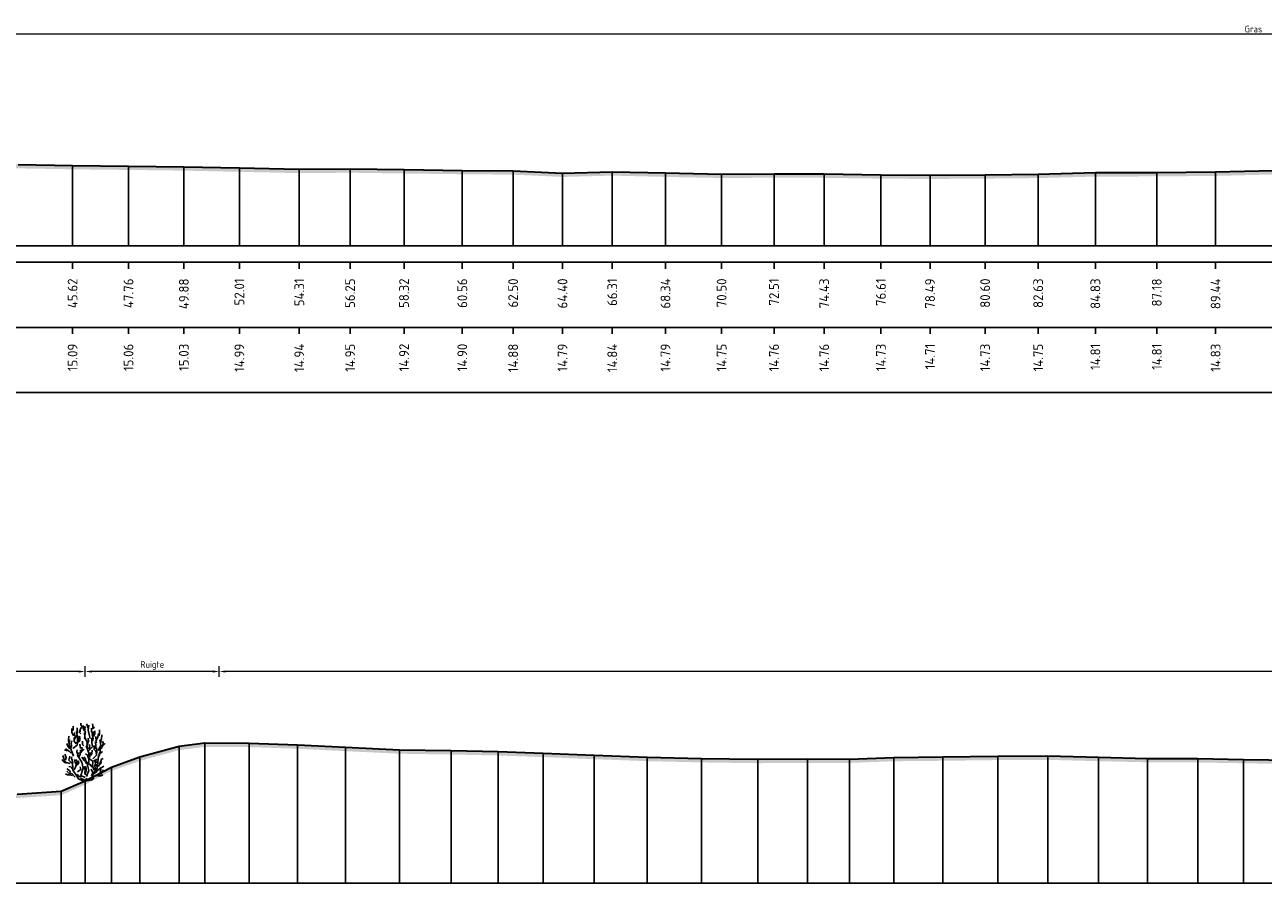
# Model space of a CAD drawing. Header units: metres. Extents: x 197883 to 206898, y 361907 to 364395.
# Tile 221 of 256: x 206554 to 206602, y 363802 to 363835. Entities that reach past the tile are written whole.
import ezdxf
from ezdxf.enums import TextEntityAlignment as Align

# ---------------------------------------------------------------- set-up
doc = ezdxf.new("R2010")
doc.units = ezdxf.units.M
doc.header["$PDMODE"] = 35
doc.header["$PDSIZE"] = 0.075
for name, color, linetype, lineweight in [('B-ME-GR-HEESTER-SD', 90, 'Continuous', 25), ('X-ME-AL-PROFIEL_HUIDIG MAAIVELD-GD', 252, 'Continuous', 0), ('X-XX-AL-DETAIL1-M', 7, 'Continuous', 18), ('X-XX-AL-DWARSPROFIEL_PROFIELLIJN MAAIVELD-GD', 8, 'Continuous', 35)]:
    doc.layers.add(name, color=color, linetype=linetype, lineweight=lineweight)
doc.layers.add('X-ME-AL-PROFIELRASTER-S', color=7, linetype='Continuous')
doc.styles.add('NLCS-ISO-ANNOTATIVE-T18', font='NLCS-ISO.ttf', dxfattribs={"height": 1.8})
doc.styles.add('NLCS-ISO-M100-T25', font='NLCS-ISO.ttf', dxfattribs={"height": 0.25})
doc.dimstyles.new('NLCS-M100-T25-PIJL_L2_H1', dxfattribs={"dimscale": 0.1, "dimtxt": 2.5, "dimasz": 2.5, "dimexe": 2, "dimexo": 2, "dimgap": 0.7, "dimtad": 1, "dimzin": 0, "dimdsep": 46, "dimtxsty": 'NLCS-ISO-M100-T25', "dimcen": 0, "dimdle": 2, "dimclrd": 256, "dimclre": 256, "dimclrt": 256, "dimadec": 1, "dimazin": 0, "dimtfac": 1, "dimtdec": 3, "dimtofl": 0, "dimtmove": 0, "dimatfit": 3, "dimfxl": 2, "dimfxlon": 1, "dimtfillclr": 256, "dimtolj": 1, "dimtzin": 0, "dimlwd": -1, "dimlwe": -1, "dimarcsym": 0})

# ---------------------------------------------------------------- blocks, each defined once
blk = doc.blocks.new('SAL-PROFIELRASTER_BALK_EIND1-D')
at = {"color": 0, "linetype": 'ByBlock', "lineweight": -2, "flags": 128}
for points in [[(0, 0), (1, 0)], [(0, -2.5), (1, -2.5)], [(0, -12.5), (1, -12.5)]]:
    blk.add_lwpolyline(points, dxfattribs=at)
blk = doc.blocks.new('SAL-PROFIELRASTER_BALK_EIND2-D')
at = {"color": 0, "linetype": 'ByBlock', "lineweight": -2}
blk.add_line((1, -12.5), (0, -12.5), dxfattribs=at)
blk = doc.blocks.new('SAL-PROFIELRASTER_BALK_DATA-D')
at = {"color": 0, "linetype": 'ByBlock', "lineweight": -2}
blk.add_lwpolyline([(0, -3.5), (0, -2.5)], dxfattribs=at)
at = {"color": 0, "linetype": 'ByBlock', "lineweight": -2, "style": 'NLCS-ISO-ANNOTATIVE-T18'}
blk.add_attdef('GETAL', text='', height=1.5, rotation=90, dxfattribs=at).set_placement((0.75, -5), align=Align.RIGHT)
blk = doc.blocks.new('SAL-PROFIELRASTER_AANHAAL-D')
at = {"color": 9, "linetype": 'ByBlock', "lineweight": -2, "flags": 128}
blk.add_lwpolyline([(0, 1), (0, 0)], dxfattribs=at)
blk = doc.blocks.new('*D160')
at = {"layer": 'Defpoints', "color": 0, "transparency": 16777216}
for p in [(206513.648, 363834.542), (206513.648, 363826.427), (206689.029, 363826.427)]:
    blk.add_point(p, dxfattribs=at)
at = {"layer": 'X-XX-AL-DETAIL1-M', "color": 253, "transparency": 16777216}
for p, q in [((206513.648, 363834.342), (206513.648, 363834.742)), ((206688.779, 363834.542), (206513.898, 363834.542)), ((206689.029, 363834.342), (206689.029, 363834.742))]:
    blk.add_line(p, q, dxfattribs=at)
for points in [[(206513.898, 363834.584), (206513.898, 363834.501), (206513.648, 363834.542)], [(206688.779, 363834.584), (206688.779, 363834.501), (206689.029, 363834.542)]]:
    blk.add_solid(points, dxfattribs=at)
at = {"layer": 'X-XX-AL-DETAIL1-M', "color": 253, "transparency": 16777216, "insert": (206601.339, 363834.737), "char_height": 0.25, "attachment_point": 5, "style": 'NLCS-ISO-M100-T25'}
blk.add_mtext('\\A1;Gras', dxfattribs=at)
blk = doc.blocks.new('*D145')
at = {"layer": 'Defpoints', "color": 0, "transparency": 16777216}
for p in [(206549.358, 363810.112), (206549.358, 363801.997), (206556.543, 363801.997)]:
    blk.add_point(p, dxfattribs=at)
at = {"layer": 'X-XX-AL-DETAIL1-M', "color": 253, "transparency": 16777216}
for p, q in [((206549.358, 363809.912), (206549.358, 363810.312)), ((206556.543, 363809.912), (206556.543, 363810.312)), ((206556.293, 363810.112), (206549.608, 363810.112))]:
    blk.add_line(p, q, dxfattribs=at)
for points in [[(206549.608, 363810.153), (206549.608, 363810.07), (206549.358, 363810.112)], [(206556.293, 363810.153), (206556.293, 363810.07), (206556.543, 363810.112)]]:
    blk.add_solid(points, dxfattribs=at)
at = {"layer": 'X-XX-AL-DETAIL1-M', "color": 253, "transparency": 16777216, "insert": (206552.95, 363810.307), "char_height": 0.25, "attachment_point": 5, "style": 'NLCS-ISO-M100-T25'}
blk.add_mtext('\\A1;Struweel', dxfattribs=at)
blk = doc.blocks.new('SGR-HEESTER_S01_E_ZIJ-D')
blk.add_line((-0.166, 0), (0.141, 0))
at = {"flags": 128}
for points in [[(-0.881, 3.429), (-1.01, 3.698), (-1.022, 3.992)], [(-0.975, 3.816), (-0.916, 3.956), (-0.916, 4.168)], [(-0.599, 3.64), (-0.599, 3.886), (-0.599, 4.039)], [(-0.329, 3.581), (-0.434, 3.687), (-0.423, 3.839)], [(-0.387, 3.734), (-0.387, 3.91), (-0.305, 4.074)], [(-0.2, 4.074), (-0.317, 4.285), (-0.317, 4.402)], [(-0.035, 3.816), (-0.153, 3.992), (-0.153, 4.238)], [(-0.059, 4.003), (0, 4.086), (-0.047, 4.168)], [(-0.012, 3.476), (0.023, 3.663), (-0.023, 3.863), (-0.023, 3.98)], [(0.2, 4.015), (0.164, 4.261), (0.106, 4.367)], [(0.399, 3.241), (0.317, 3.534), (0.235, 3.863), (0.282, 4.25)], [(0.552, 3.487), (0.575, 3.628), (0.493, 3.781), (0.493, 4.015)], [(0.587, 4.062), (0.587, 4.226), (0.575, 4.355)], [(0.575, 3.968), (0.716, 4.097)], [(0.634, 3.393), (0.751, 3.628), (0.74, 3.816)], [(1.045, 3.44), (1.092, 3.593), (1.115, 3.91)], [(-1.174, 2.443), (-1.327, 2.643), (-1.397, 2.854)], [(-1.256, 2.866), (-1.268, 3.112), (-1.256, 3.405)], [(-0.889, 1.874), (-1.064, 2.356), (-1.218, 2.75), (-1.196, 3.166)], [(-1.092, 2.514), (-1.033, 2.666), (-1.08, 2.854), (-1.01, 3.065)], [(-0.933, 2.465), (-0.604, 2.728), (-0.582, 3.231), (-0.56, 3.45)], [(-0.693, 2.83), (-0.845, 3.03), (-0.845, 3.323)], [(-0.822, 3.147), (-0.775, 3.358), (-0.822, 3.558), (-0.822, 3.687)], [(-0.787, 3.241), (-0.611, 3.487), (-0.658, 3.769)], [(-0.599, 2.819), (-0.47, 3.088), (-0.481, 3.241), (-0.399, 3.405)], [(-0.493, 2.983), (-0.399, 3.1), (-0.399, 3.323)], [(-0.094, 2.666), (-0.2, 2.783), (-0.211, 3.041)], [(0.141, 2.854), (0.153, 3.006), (-0.082, 3.3)], [(0.035, 3.217), (-0.023, 3.335), (-0.047, 3.64), (-0.059, 3.687)], [(0.2, 2.431), (0.129, 2.69), (0.27, 3.03), (0.235, 3.264)], [(0.294, 2.312), (0.557, 2.597), (0.513, 2.925), (0.513, 3.275)], [(0.564, 3.053), (0.622, 3.241), (0.575, 3.44), (0.634, 3.781)], [(0.751, 2.431), (0.834, 2.654), (0.787, 3.006)], [(0.834, 3.194), (0.822, 3.393)], [(0.869, 2.877), (0.834, 3.041), (0.986, 3.346), (1.022, 3.616)], [(0.995, 2.312), (1.214, 2.728), (1.126, 3.144)], [(1.057, 2.361), (1.233, 2.478), (1.339, 2.654), (1.538, 2.854)], [(1.198, 2.912), (1.198, 3.112), (1.268, 3.182), (1.28, 3.511)], [(1.292, 2.619), (1.397, 2.83), (1.339, 3.041)], [(-1.152, 1.305), (-1.524, 1.415), (-1.7, 1.918)], [(-1.362, 2.279), (-1.573, 2.361)], [(-1.515, 1.587), (-1.444, 1.775), (-1.55, 2.021)], [(-1.08, 2.115), (-1.233, 2.267), (-1.503, 2.443)], [(-0.564, 2.044), (-0.634, 2.22), (-0.611, 2.361)], [(0.009, 0.233), (-0.319, 0.386), (-0.144, 0.955), (-0.254, 1.415), (-0.582, 1.918), (-0.495, 2.159)], [(-0.399, 1.716), (-0.481, 1.81), (-0.387, 2.044), (-0.352, 2.373)], [(-0.352, 2.478), (-0.387, 2.619), (-0.399, 2.807)], [(-0.341, 2.138), (-0.223, 2.361), (-0.258, 2.572)], [(-0.294, 2.185), (-0.07, 2.42)], [(0.235, 1.763), (0.188, 1.962), (0.035, 2.068)], [(0.097, 0.321), (0.272, 0.78), (0.184, 1.196), (0.272, 1.459), (0.294, 2.115), (0.075, 2.684)], [(0.119, 0.102), (0.491, 0.167), (0.579, 0.474), (0.885, 0.671), (0.951, 1.13), (1.017, 1.918)], [(0.305, 2.42), (0.364, 2.584), (0.317, 2.783)], [(0.305, 1.728), (0.364, 1.904), (0.411, 2.162)], [(0.411, 1.939), (0.505, 2.068), (0.528, 2.349)], [(0.579, 1.677), (0.885, 1.962), (0.907, 2.29), (0.885, 2.553)], [(0.869, 2.021), (0.834, 2.267), (0.693, 2.385), (0.693, 2.69)], [(1.022, 1.81), (1.139, 2.08), (1.327, 2.244)], [(1.045, 1.997), (1.151, 2.197), (1.162, 2.572)], [(-1.432, 1.34), (-1.597, 1.423), (-1.714, 1.528), (-1.761, 1.634)], [(-0.963, 0.918), (-1.057, 1.047), (-1.256, 1.094)], [(-0.166, 0), (-0.517, 0.145), (-0.67, 0.408), (-0.933, 0.802), (-0.933, 1.021), (-0.977, 1.284), (-1.24, 1.568), (-1.174, 1.874)], [(-0.939, 1.352), (-0.975, 1.458), (-1.01, 1.645), (-1.069, 1.739), (-0.986, 1.833)], [(-0.845, 0.824), (-0.736, 1.043), (-0.604, 1.437), (-0.692, 1.612)], [(-0.693, 1.235), (-0.763, 1.399), (-0.822, 1.622)], [(-0.622, 1.2), (-0.493, 1.364), (-0.528, 1.516)], [(-0.582, 0.671), (-0.341, 0.868), (-0.385, 1.065)], [(0.012, 1.481), (-0.106, 1.575), (-0.164, 1.692), (-0.258, 1.798)], [(0.059, 0.437), (-0.012, 0.578), (0, 0.848), (-0.117, 1.094)], [(0.27, 1.317), (0.07, 1.446), (0.012, 1.704), (-0.094, 1.833)], [(0.528, 1.035), (0.446, 1.129), (0.352, 1.258), (0.153, 1.282), (0.012, 1.411)], [(0.023, 0.601), (0.082, 0.777), (0.082, 0.942), (0.023, 1.106)], [(0.688, 0.802), (0.557, 1.108), (0.601, 1.502), (0.206, 1.743)], [(0.622, 0.59), (0.763, 0.73), (0.763, 0.977), (0.716, 1.223)], [(0.916, 1.082), (0.798, 1.258), (0.775, 1.434), (0.681, 1.61)], [(0.798, 0.801), (0.845, 0.953)], [(0.845, 1.376), (0.822, 1.54), (0.869, 1.681)], [(0.998, 1.082), (1.139, 1.247), (1.292, 1.387)], [(1.115, 1.282), (1.209, 1.47), (1.245, 1.645), (1.374, 1.704)], [(1.139, 0.942), (1.28, 1.012), (1.432, 1.118)], [(-0.975, 0.402), (-1.221, 0.449), (-1.362, 0.449), (-1.503, 0.519)], [(-0.758, 0.277), (-0.999, 0.518), (-1.24, 0.583), (-1.415, 0.736)], [(-1.127, 0.637), (-1.198, 0.777), (-1.397, 0.918)], [(-0.305, 0.32), (-0.47, 0.32), (-0.599, 0.508)], [(-0.141, 0.085), (-0.305, 0.167), (-0.352, 0.214)], [(0, 0), (-0.141, 0.144)], [(-0.023, 0), (0.141, 0.203)], [(0.141, 0), (0.528, 0.062), (0.669, 0.214)], [(0.493, 0.367), (0.599, 0.59), (0.47, 0.883)], [(0.622, 0.299), (0.951, 0.43), (1.28, 0.583)], [(0.928, 0.754), (1.104, 0.918), (1.198, 0.918)], [(0.939, 0.367), (1.198, 0.379), (1.35, 0.461)], [(1.01, 0.508), (1.198, 0.625), (1.151, 0.719), (1.233, 0.895)], [(1.268, 0.637), (1.397, 0.836)]]:
    blk.add_lwpolyline(points, dxfattribs=at)
blk = doc.blocks.new('*D146')
at = {"layer": 'Defpoints', "color": 0, "transparency": 16777216}
for p in [(206561.688, 363810.112), (206561.688, 363801.997), (206766.879, 363801.997)]:
    blk.add_point(p, dxfattribs=at)
at = {"layer": 'X-XX-AL-DETAIL1-M', "color": 253, "transparency": 16777216}
for p, q in [((206561.688, 363809.912), (206561.688, 363810.312)), ((206766.879, 363809.912), (206766.879, 363810.312)), ((206766.629, 363810.112), (206561.938, 363810.112))]:
    blk.add_line(p, q, dxfattribs=at)
for points in [[(206561.938, 363810.153), (206561.938, 363810.07), (206561.688, 363810.112)], [(206766.629, 363810.153), (206766.629, 363810.07), (206766.879, 363810.112)]]:
    blk.add_solid(points, dxfattribs=at)
at = {"layer": 'X-XX-AL-DETAIL1-M', "color": 253, "transparency": 16777216, "insert": (206664.283, 363810.307), "char_height": 0.25, "attachment_point": 5, "style": 'NLCS-ISO-M100-T25'}
blk.add_mtext('\\A1;Gras', dxfattribs=at)
blk = doc.blocks.new('*D137')
at = {"layer": 'Defpoints', "color": 0, "transparency": 16777216}
for p in [(206556.543, 363810.112), (206556.543, 363801.997), (206561.688, 363801.997)]:
    blk.add_point(p, dxfattribs=at)
at = {"layer": 'X-XX-AL-DETAIL1-M', "color": 253, "transparency": 16777216}
for p, q in [((206556.543, 363809.912), (206556.543, 363810.312)), ((206561.688, 363809.912), (206561.688, 363810.312)), ((206561.438, 363810.112), (206556.793, 363810.112))]:
    blk.add_line(p, q, dxfattribs=at)
for points in [[(206556.793, 363810.153), (206556.793, 363810.07), (206556.543, 363810.112)], [(206561.438, 363810.153), (206561.438, 363810.07), (206561.688, 363810.112)]]:
    blk.add_solid(points, dxfattribs=at)
at = {"layer": 'X-XX-AL-DETAIL1-M', "color": 253, "transparency": 16777216, "insert": (206559.115, 363810.344), "char_height": 0.25, "attachment_point": 5, "style": 'NLCS-ISO-M100-T25'}
blk.add_mtext('\\A1;Ruigte', dxfattribs=at)

msp = doc.modelspace()

# ---------------------------------------------------------------- hatches: boundary and pattern name
at = {"layer": 'X-ME-AL-PROFIEL_HUIDIG MAAIVELD-GD'}
h = msp.add_hatch(dxfattribs=at)
h.set_pattern_fill('AGR-MAAIVELD', color=256, scale=0.05, pattern_type=2)
h.set_pattern_definition([(45, (708.54496, 287.2977), (-0.25000007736, 0.25000007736), []), (45, (708.50925, 287.3334), (0, 0.50000015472), [0.3535535, -0.3535535]), (45, (708.47354, 287.36912), (0, 0.50000015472), [0.3535535, -0.3535535]), (45, (708.43732, 287.40533), (0, 0.50000015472), [0.3535535, -0.3535535]), (45, (708.4021, 287.44055), (0, 0.50000015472), [0.3535535, -0.3535535]), (45, (708.3664, 287.47626), (0, 0.50000015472), [0.3535535, -0.3535535]), (45, (708.33068, 287.51198), (0, 0.50000015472), [0.3535535, -0.3535535]), (315, (708.54496, 287.2977), (0.25000007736, 0.25000007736), []), (315, (708.58068, 287.3334), (0.50000015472, -1e-16), [0.3535535, -0.3535535]), (315, (708.6164, 287.36912), (0.50000015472, -1e-16), [0.3535535, -0.3535535]), (315, (708.6526, 287.40533), (0.50000015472, -1e-16), [0.3535535, -0.3535535]), (315, (708.68782, 287.44055), (0.50000015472, -1e-16), [0.3535535, -0.3535535]), (315, (708.72354, 287.47626), (0.50000015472, -1e-16), [0.3535535, -0.3535535]), (315, (708.75925, 287.51198), (0.50000015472, -1e-16), [0.3535535, -0.3535535])])
h.paths.add_polyline_path([(206692.373, 363829.689), (206689.838, 363829.738), (206689.029, 363829.853), (206687.856, 363829.846), (206686.098, 363829.749), (206683.808, 363829.697), (206681.553, 363829.668), (206678.976, 363829.62), (206676.494, 363829.509), (206673.793, 363829.454), (206671.58, 363829.362), (206669.207, 363829.252), (206667.286, 363829.154), (206665.813, 363829.052), (206663.839, 363828.965), (206662.218, 363828.957), (206660.192, 363829.022), (206658.316, 363829.149), (206657.006, 363829.177), (206654.66, 363829.284), (206652.279, 363829.39), (206648.621, 363829.39), (206646.185, 363829.436), (206643.799, 363829.432), (206641.238, 363829.451), (206638.989, 363829.456), (206636.722, 363829.471), (206634.502, 363829.55), (206632.099, 363829.55), (206629.523, 363829.665), (206627.136, 363829.724), (206624.743, 363829.8), (206622.876, 363829.867), (206620.67, 363829.934), (206618.553, 363829.979), (206616.088, 363830.033), (206614.119, 363830.006), (206611.738, 363829.905), (206609.6, 363829.764), (206606.958, 363829.546), (206604.538, 363829.419), (206602.102, 363829.313), (206599.888, 363829.259), (206597.631, 363829.237), (206595.277, 363829.233), (206593.083, 363829.175), (206591.05, 363829.156), (206588.937, 363829.141), (206587.055, 363829.154), (206584.878, 363829.185), (206582.956, 363829.189), (206580.948, 363829.179), (206578.793, 363829.22), (206576.755, 363829.27), (206574.847, 363829.218), (206572.953, 363829.306), (206571.005, 363829.322), (206568.771, 363829.351), (206566.702, 363829.381), (206564.755, 363829.364), (206562.457, 363829.414), (206560.329, 363829.461), (206558.205, 363829.487), (206556.063, 363829.512), (206553.98, 363829.547), (206551.741, 363829.579), (206549.69, 363829.604), (206547.965, 363829.685), (206546.198, 363829.603), (206543.981, 363829.592), (206542.083, 363829.565), (206539.996, 363829.548), (206537.908, 363829.532), (206535.663, 363829.563), (206533.658, 363829.603), (206531.62, 363829.676), (206529.706, 363829.782), (206527.285, 363829.947), (206525.177, 363830.178), (206522.912, 363830.319), (206520.528, 363830.388), (206518.27, 363830.371), (206516.218, 363830.382), (206514.317, 363830.399), (206513.401, 363830.299), (206511.771, 363829.817), (206510.448, 363829.303), (206510.448, 363829.153), (206511.771, 363829.667), (206513.401, 363830.149), (206514.317, 363830.249), (206516.218, 363830.232), (206518.27, 363830.221), (206520.528, 363830.238), (206522.912, 363830.169), (206525.177, 363830.028), (206527.285, 363829.797), (206529.706, 363829.632), (206531.62, 363829.526), (206533.658, 363829.453), (206535.663, 363829.413), (206537.908, 363829.382), (206539.996, 363829.398), (206542.083, 363829.415), (206543.981, 363829.442), (206546.198, 363829.453), (206547.965, 363829.535), (206549.69, 363829.454), (206551.741, 363829.429), (206553.98, 363829.397), (206556.063, 363829.362), (206558.205, 363829.337), (206560.329, 363829.311), (206562.457, 363829.264), (206564.755, 363829.214), (206566.702, 363829.231), (206568.771, 363829.201), (206571.005, 363829.172), (206572.953, 363829.156), (206574.847, 363829.068), (206576.755, 363829.12), (206578.793, 363829.07), (206580.948, 363829.029), (206582.956, 363829.039), (206584.878, 363829.035), (206587.055, 363829.004), (206588.937, 363828.991), (206591.05, 363829.006), (206593.083, 363829.025), (206595.277, 363829.083), (206597.631, 363829.087), (206599.888, 363829.109), (206602.102, 363829.163), (206604.538, 363829.269), (206606.958, 363829.396), (206609.6, 363829.614), (206611.738, 363829.755), (206614.119, 363829.856), (206616.088, 363829.883), (206618.553, 363829.829), (206620.67, 363829.784), (206622.876, 363829.717), (206624.743, 363829.65), (206627.136, 363829.574), (206629.523, 363829.515), (206632.099, 363829.4), (206634.502, 363829.4), (206636.722, 363829.321), (206638.989, 363829.306), (206641.238, 363829.301), (206643.799, 363829.282), (206646.185, 363829.286), (206648.621, 363829.24), (206652.279, 363829.24), (206654.66, 363829.134), (206657.006, 363829.027), (206658.316, 363828.999), (206660.192, 363828.872), (206662.218, 363828.807), (206663.839, 363828.815), (206665.813, 363828.902), (206667.286, 363829.004), (206669.207, 363829.102), (206671.58, 363829.212), (206673.793, 363829.304), (206676.494, 363829.359), (206678.976, 363829.47), (206681.553, 363829.518), (206683.808, 363829.547), (206686.098, 363829.599), (206687.856, 363829.696), (206689.029, 363829.703), (206689.838, 363829.588), (206692.373, 363829.539)])
h = msp.add_hatch(dxfattribs=at)
h.set_pattern_fill('AGR-MAAIVELD', color=256, scale=0.05, pattern_type=2)
h.set_pattern_definition([(45, (708.54496, 300.36698), (-0.25000007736, 0.25000007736), []), (45, (708.50925, 300.4027), (0, 0.50000015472), [0.3535535, -0.3535535]), (45, (708.47354, 300.4384), (0, 0.50000015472), [0.3535535, -0.3535535]), (45, (708.43732, 300.47462), (0, 0.50000015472), [0.3535535, -0.3535535]), (45, (708.4021, 300.50984), (0, 0.50000015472), [0.3535535, -0.3535535]), (45, (708.3664, 300.54555), (0, 0.50000015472), [0.3535535, -0.3535535]), (45, (708.33068, 300.58127), (0, 0.50000015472), [0.3535535, -0.3535535]), (315, (708.54496, 300.36698), (0.25000007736, 0.25000007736), []), (315, (708.58068, 300.4027), (0.50000015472, -1e-16), [0.3535535, -0.3535535]), (315, (708.6164, 300.4384), (0.50000015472, -1e-16), [0.3535535, -0.3535535]), (315, (708.6526, 300.47462), (0.50000015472, -1e-16), [0.3535535, -0.3535535]), (315, (708.68782, 300.50984), (0.50000015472, -1e-16), [0.3535535, -0.3535535]), (315, (708.72354, 300.54555), (0.50000015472, -1e-16), [0.3535535, -0.3535535]), (315, (708.75925, 300.58127), (0.50000015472, -1e-16), [0.3535535, -0.3535535])])
h.paths.add_polyline_path([(206767.511, 363806.91), (206767.511, 363806.76), (206766.879, 363806.78), (206766.023, 363806.717), (206763.573, 363806.652), (206761.072, 363806.694), (206758.563, 363806.701), (206756.339, 363806.714), (206754.386, 363806.702), (206751.974, 363806.717), (206749.471, 363806.696), (206747.219, 363806.695), (206744.989, 363806.628), (206742.733, 363806.556), (206740.46, 363806.421), (206738.467, 363806.337), (206736.286, 363806.305), (206734.331, 363806.325), (206732.131, 363806.366), (206730.063, 363806.303), (206727.978, 363806.247), (206725.702, 363806.145), (206723.248, 363806.074), (206720.896, 363805.951), (206718.855, 363805.915), (206716.765, 363805.887), (206714.528, 363805.87), (206712.466, 363805.9), (206710.352, 363805.839), (206708.352, 363805.866), (206706.29, 363805.781), (206704.037, 363805.801), (206702.032, 363805.809), (206700.061, 363805.79), (206698.133, 363805.803), (206696.305, 363805.83), (206694.256, 363805.929), (206692.212, 363805.995), (206690.11, 363805.994), (206688.24, 363805.976), (206686.142, 363805.945), (206684.409, 363805.947), (206682.156, 363805.956), (206680.062, 363806.06), (206678.073, 363806.183), (206676.053, 363806.309), (206674.076, 363806.423), (206671.996, 363806.553), (206669.833, 363806.616), (206667.996, 363806.657), (206666.005, 363806.637), (206663.827, 363806.66), (206661.835, 363806.636), (206659.858, 363806.651), (206657.772, 363806.665), (206655.779, 363806.711), (206653.923, 363806.73), (206651.81, 363806.772), (206649.849, 363806.802), (206647.955, 363806.86), (206646.028, 363806.879), (206643.989, 363806.894), (206641.917, 363806.815), (206640.079, 363806.617), (206638.259, 363806.37), (206636.391, 363806.104), (206634.565, 363805.91), (206632.546, 363805.833), (206630.555, 363805.799), (206628.722, 363805.769), (206626.735, 363805.817), (206624.781, 363805.877), (206622.814, 363805.909), (206620.783, 363805.969), (206618.672, 363806.051), (206616.767, 363806.116), (206614.707, 363806.231), (206612.62, 363806.309), (206610.54, 363806.361), (206608.584, 363806.417), (206606.667, 363806.485), (206604.808, 363806.517), (206602.903, 363806.562), (206600.953, 363806.595), (206599.209, 363806.624), (206597.279, 363806.631), (206595.396, 363806.675), (206593.457, 363806.725), (206591.538, 363806.716), (206589.435, 363806.69), (206587.556, 363806.672), (206585.855, 363806.608), (206584.245, 363806.611), (206582.339, 363806.597), (206580.179, 363806.627), (206578.09, 363806.676), (206576.065, 363806.751), (206574.099, 363806.833), (206572.385, 363806.892), (206570.578, 363806.93), (206568.6, 363806.96), (206566.525, 363807.059), (206564.682, 363807.153), (206562.839, 363807.214), (206561.133, 363807.223), (206560.143, 363807.098), (206558.644, 363806.687), (206557.55, 363806.301), (206556.543, 363805.777), (206555.629, 363805.371), (206553.942, 363805.262), (206552.078, 363805.124), (206551.146, 363804.9), (206549.358, 363804.581), (206548.189, 363804.681), (206546.664, 363804.612), (206545.245, 363804.579), (206543.91, 363804.574), (206542.64, 363805.057), (206540.966, 363805.211), (206539.541, 363805.239), (206538.372, 363805.269), (206536.936, 363805.64), (206535.825, 363806.141), (206534.85, 363806.71), (206533.385, 363807.094), (206531.357, 363807.093), (206529.454, 363807.064), (206526.906, 363807.042), (206524.099, 363807.033), (206521.255, 363807.026), (206518.432, 363807.038), (206515.765, 363807.055), (206512.974, 363807.023), (206510.448, 363807.033), (206510.448, 363807.183), (206512.974, 363807.173), (206515.765, 363807.205), (206518.432, 363807.188), (206521.255, 363807.176), (206524.099, 363807.183), (206526.906, 363807.192), (206529.454, 363807.214), (206531.357, 363807.243), (206533.385, 363807.244), (206534.85, 363806.86), (206535.825, 363806.291), (206536.936, 363805.79), (206538.372, 363805.419), (206539.541, 363805.389), (206540.966, 363805.361), (206542.64, 363805.207), (206543.91, 363804.724), (206545.245, 363804.729), (206546.664, 363804.762), (206548.189, 363804.831), (206549.358, 363804.731), (206551.146, 363805.05), (206552.078, 363805.274), (206553.942, 363805.412), (206555.629, 363805.521), (206556.543, 363805.927), (206557.55, 363806.451), (206558.644, 363806.837), (206560.143, 363807.248), (206561.133, 363807.373), (206562.839, 363807.364), (206564.682, 363807.303), (206566.525, 363807.209), (206568.6, 363807.11), (206570.578, 363807.08), (206572.385, 363807.042), (206574.099, 363806.983), (206576.065, 363806.901), (206578.09, 363806.826), (206580.179, 363806.777), (206582.339, 363806.747), (206584.245, 363806.761), (206585.855, 363806.758), (206587.556, 363806.822), (206589.435, 363806.84), (206591.538, 363806.866), (206593.457, 363806.875), (206595.396, 363806.825), (206597.279, 363806.781), (206599.209, 363806.774), (206600.953, 363806.745), (206602.903, 363806.712), (206604.808, 363806.667), (206606.667, 363806.635), (206608.584, 363806.567), (206610.54, 363806.511), (206612.62, 363806.459), (206614.707, 363806.381), (206616.767, 363806.266), (206618.672, 363806.201), (206620.783, 363806.119), (206622.814, 363806.059), (206624.781, 363806.027), (206626.735, 363805.967), (206628.722, 363805.919), (206630.555, 363805.949), (206632.546, 363805.983), (206634.565, 363806.06), (206636.391, 363806.254), (206638.259, 363806.52), (206640.079, 363806.767), (206641.917, 363806.965), (206643.989, 363807.044), (206646.028, 363807.029), (206647.955, 363807.01), (206649.849, 363806.952), (206651.81, 363806.922), (206653.923, 363806.88), (206655.779, 363806.861), (206657.772, 363806.815), (206659.858, 363806.801), (206661.835, 363806.786), (206663.827, 363806.81), (206666.005, 363806.787), (206667.996, 363806.807), (206669.833, 363806.766), (206671.996, 363806.703), (206674.076, 363806.573), (206676.053, 363806.459), (206678.073, 363806.333), (206680.062, 363806.21), (206682.156, 363806.106), (206684.409, 363806.097), (206686.142, 363806.095), (206688.24, 363806.126), (206690.11, 363806.144), (206692.212, 363806.145), (206694.256, 363806.079), (206696.305, 363805.98), (206698.133, 363805.953), (206700.061, 363805.94), (206702.032, 363805.959), (206704.037, 363805.951), (206706.29, 363805.931), (206708.352, 363806.016), (206710.352, 363805.989), (206712.466, 363806.05), (206714.528, 363806.02), (206716.765, 363806.037), (206718.855, 363806.065), (206720.896, 363806.101), (206723.248, 363806.224), (206725.702, 363806.295), (206727.978, 363806.397), (206730.063, 363806.453), (206732.131, 363806.516), (206734.331, 363806.475), (206736.286, 363806.455), (206738.467, 363806.487), (206740.46, 363806.571), (206742.733, 363806.706), (206744.989, 363806.778), (206747.219, 363806.845), (206749.471, 363806.846), (206751.974, 363806.867), (206754.386, 363806.852), (206756.339, 363806.864), (206758.563, 363806.851), (206761.072, 363806.844), (206763.573, 363806.802), (206766.023, 363806.867), (206766.879, 363806.93)])

# ---------------------------------------------------------------- linework, layer by layer
at = {"layer": 'X-XX-AL-DWARSPROFIEL_PROFIELLIJN MAAIVELD-GD'}
for points in [[(206553.98, 363829.547), (206556.063, 363829.512), (206558.205, 363829.487), (206560.329, 363829.461), (206562.457, 363829.414), (206564.755, 363829.364), (206566.702, 363829.381), (206568.771, 363829.351), (206571.005, 363829.322), (206572.953, 363829.306), (206574.847, 363829.218), (206576.755, 363829.27), (206578.793, 363829.22), (206580.948, 363829.179), (206582.956, 363829.189), (206584.878, 363829.185), (206587.055, 363829.154), (206588.937, 363829.141), (206591.05, 363829.156), (206593.083, 363829.175), (206595.277, 363829.233), (206597.631, 363829.237), (206599.888, 363829.259), (206602.102, 363829.313)], [(206553.942, 363805.412), (206555.629, 363805.521), (206556.543, 363805.927), (206557.55, 363806.451), (206558.644, 363806.837), (206560.143, 363807.248), (206561.133, 363807.373), (206562.839, 363807.364), (206564.682, 363807.303), (206566.525, 363807.209), (206568.6, 363807.11), (206570.578, 363807.08), (206572.385, 363807.042), (206574.099, 363806.983), (206576.065, 363806.901), (206578.09, 363806.826), (206580.179, 363806.777), (206582.339, 363806.747), (206584.245, 363806.761), (206585.855, 363806.758), (206587.556, 363806.822), (206589.435, 363806.84), (206591.538, 363806.866), (206593.457, 363806.875), (206595.396, 363806.825), (206597.279, 363806.781), (206599.209, 363806.774), (206600.953, 363806.745), (206602.903, 363806.712)]]:
    msp.add_lwpolyline(points, dxfattribs=at)

# ---------------------------------------------------------------- block references
at = {"layer": 'B-ME-GR-HEESTER-SD', "xscale": 0.5, "yscale": 0.5, "zscale": 0.5}
msp.add_blockref('SGR-HEESTER_S01_E_ZIJ-D', (206556.543, 363805.927), dxfattribs=at)
at = {"layer": 'X-ME-AL-PROFIELRASTER-S'}
for p, yscale in [((206556.063, 363826.427), 3.085000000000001), ((206558.205, 363826.427), 3.06), ((206560.329, 363826.427), 3.034000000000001), ((206562.457, 363826.427), 2.987), ((206564.755, 363826.427), 2.936999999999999), ((206566.702, 363826.427), 2.954000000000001), ((206568.771, 363826.427), 2.923999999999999), ((206571.005, 363826.427), 2.895), ((206572.953, 363826.427), 2.879), ((206576.755, 363826.427), 2.843), ((206574.847, 363826.427), 2.791), ((206578.793, 363826.427), 2.792999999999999), ((206580.948, 363826.427), 2.752000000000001), ((206582.956, 363826.427), 2.762), ((206584.878, 363826.427), 2.757999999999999), ((206587.055, 363826.427), 2.727), ((206588.937, 363826.427), 2.714), ((206591.05, 363826.427), 2.728999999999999), ((206593.083, 363826.427), 2.747999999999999), ((206595.277, 363826.427), 2.805999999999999), ((206597.631, 363826.427), 2.81), ((206599.888, 363826.427), 2.832000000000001), ((206560.143, 363801.997), 5.251000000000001), ((206561.133, 363801.997), 5.376000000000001), ((206562.839, 363801.997), 5.367000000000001), ((206564.682, 363801.997), 5.306000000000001), ((206566.525, 363801.997), 5.212), ((206568.6, 363801.997), 5.113), ((206570.578, 363801.997), 5.082999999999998), ((206572.385, 363801.997), 5.045000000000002), ((206574.099, 363801.997), 4.986000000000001), ((206558.644, 363801.997), 4.84), ((206576.065, 363801.997), 4.904), ((206578.09, 363801.997), 4.829000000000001), ((206580.179, 363801.997), 4.779999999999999), ((206582.339, 363801.997), 4.75), ((206584.245, 363801.997), 4.763999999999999), ((206585.855, 363801.997), 4.760999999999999), ((206587.556, 363801.997), 4.824999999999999), ((206589.435, 363801.997), 4.843), ((206591.538, 363801.997), 4.869), ((206593.457, 363801.997), 4.878), ((206595.396, 363801.997), 4.827999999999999), ((206597.279, 363801.997), 4.784000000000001), ((206599.209, 363801.997), 4.776999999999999), ((206600.953, 363801.997), 4.747999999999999), ((206557.55, 363801.997), 4.454000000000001), ((206556.543, 363801.997), 3.93), ((206555.629, 363801.997), 3.523999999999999)]:
    msp.add_blockref('SAL-PROFIELRASTER_AANHAAL-D', p, dxfattribs=dict(at, yscale=yscale))
at = {"layer": 'X-ME-AL-PROFIELRASTER-S', "yscale": 0.25}
for name, p, xscale, zscale in [('SAL-PROFIELRASTER_BALK_EIND1-D', (206510.448, 363826.427), 182.5505301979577, 182.5505301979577), ('SAL-PROFIELRASTER_BALK_EIND2-D', (206510.448, 363823.927), 182.5505301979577, 182.5505301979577), ('SAL-PROFIELRASTER_BALK_EIND1-D', (206510.448, 363801.997), 257.6883281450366, 257.6883281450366)]:
    msp.add_blockref(name, p, dxfattribs=dict(at, xscale=xscale, zscale=zscale))
at = {"layer": 'X-ME-AL-PROFIELRASTER-S', "xscale": 0.25, "yscale": 0.25, "zscale": 0.25}
for p, values in [((206556.063, 363826.427), {'GETAL': '45.62'}), ((206558.205, 363826.427), {'GETAL': '47.76'}), ((206560.329, 363826.427), {'GETAL': '49.88'}), ((206562.457, 363826.427), {'GETAL': '52.01'}), ((206564.755, 363826.427), {'GETAL': '54.31'}), ((206566.702, 363826.427), {'GETAL': '56.25'}), ((206568.771, 363826.427), {'GETAL': '58.32'}), ((206571.005, 363826.427), {'GETAL': '60.56'}), ((206572.953, 363826.427), {'GETAL': '62.50'}), ((206574.847, 363826.427), {'GETAL': '64.40'}), ((206576.755, 363826.427), {'GETAL': '66.31'}), ((206578.793, 363826.427), {'GETAL': '68.34'}), ((206580.948, 363826.427), {'GETAL': '70.50'}), ((206582.956, 363826.427), {'GETAL': '72.51'}), ((206584.878, 363826.427), {'GETAL': '74.43'}), ((206587.055, 363826.427), {'GETAL': '76.61'}), ((206588.937, 363826.427), {'GETAL': '78.49'}), ((206591.05, 363826.427), {'GETAL': '80.60'}), ((206593.083, 363826.427), {'GETAL': '82.63'}), ((206595.277, 363826.427), {'GETAL': '84.83'}), ((206597.631, 363826.427), {'GETAL': '87.18'}), ((206599.888, 363826.427), {'GETAL': '89.44'}), ((206556.063, 363823.927), {'GETAL': '15.09'}), ((206558.205, 363823.927), {'GETAL': '15.06'}), ((206560.329, 363823.927), {'GETAL': '15.03'}), ((206562.457, 363823.927), {'GETAL': '14.99'}), ((206564.755, 363823.927), {'GETAL': '14.94'}), ((206566.702, 363823.927), {'GETAL': '14.95'}), ((206568.771, 363823.927), {'GETAL': '14.92'}), ((206571.005, 363823.927), {'GETAL': '14.90'}), ((206572.953, 363823.927), {'GETAL': '14.88'}), ((206574.847, 363823.927), {'GETAL': '14.79'}), ((206576.755, 363823.927), {'GETAL': '14.84'}), ((206578.793, 363823.927), {'GETAL': '14.79'}), ((206580.948, 363823.927), {'GETAL': '14.75'}), ((206582.956, 363823.927), {'GETAL': '14.76'}), ((206584.878, 363823.927), {'GETAL': '14.76'}), ((206587.055, 363823.927), {'GETAL': '14.73'}), ((206588.937, 363823.927), {'GETAL': '14.71'}), ((206591.05, 363823.927), {'GETAL': '14.73'}), ((206593.083, 363823.927), {'GETAL': '14.75'}), ((206595.277, 363823.927), {'GETAL': '14.81'}), ((206597.631, 363823.927), {'GETAL': '14.81'}), ((206599.888, 363823.927), {'GETAL': '14.83'})]:
    msp.add_blockref('SAL-PROFIELRASTER_BALK_DATA-D', p, dxfattribs=at).add_auto_attribs(values)

# ---------------------------------------------------------------- dimensions: what is measured, and where the dimension line sits
at = {"layer": 'X-XX-AL-DETAIL1-M', "color": 253}
for base, p1, p2, text, picture, middle in [((206513.648, 363834.542), (206689.029, 363826.427), (206513.648, 363826.427), 'Gras', '*D160', (206601.339, 363834.542)), ((206549.358, 363810.112), (206556.543, 363801.997), (206549.358, 363801.997), 'Struweel', '*D145', (206552.95, 363810.112)), ((206556.543, 363810.112), (206561.688, 363801.997), (206556.543, 363801.997), 'Ruigte', '*D137', (206559.115, 363810.112)), ((206561.688, 363810.112), (206766.879, 363801.997), (206561.688, 363801.997), 'Gras', '*D146', (206664.283, 363810.112))]:
    dim = msp.add_linear_dim(base=base, p1=p1, p2=p2, text=text, dimstyle='NLCS-M100-T25-PIJL_L2_H1', override={"dimclrd": 253, "dimclre": 253, "dimclrt": 253}, dxfattribs=at)
    dim.commit()
    dim.dimension.update_dxf_attribs({"geometry": picture, "text_midpoint": middle, "dimtype": 160})

doc.saveas('drawing.dxf')
